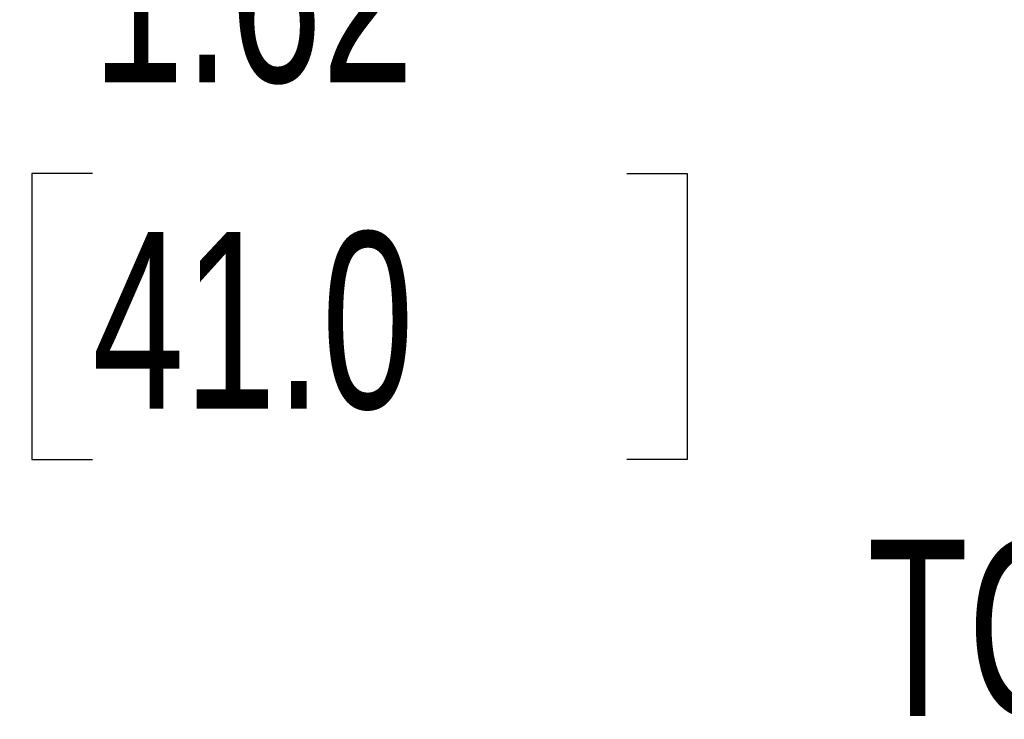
# Model space of a CAD drawing. Header units: inches. Extents: x 0.2 to 10.8, y 0.2 to 8.2.
# Tile 93 of 146: x 3.432 to 3.898, y 6.623 to 6.954. Entities that reach past the tile are written whole.
import ezdxf

# ---------------------------------------------------------------- set-up
doc = ezdxf.new("R2010")
doc.units = ezdxf.units.IN
doc.header["$MEASUREMENT"] = 0
doc.layers.add('DIMENSIONS', color=140, linetype='Continuous')
doc.layers.add('TEXT', color=140, linetype='Continuous')
doc.styles.add('SLDTEXTSTYLE0', font='TXT', dxfattribs={"width": 0.7})
doc.dimstyles.new('SLDDIMSTYLE1', dxfattribs={"dimtxt": 0.084961, "dimasz": 0.13, "dimexe": 0, "dimexo": 0.0625, "dimgap": 0.02124, "dimtad": 0, "dimtih": 1, "dimtoh": 1, "dimlfac": 15, "dimrnd": 1e-09, "dimzin": 12, "dimdsep": 46, "dimtxsty": 'SLDTEXTSTYLE0', "dimsah": 1, "dimcen": 0.09, "dimadec": 0, "dimazin": 3, "dimtfac": 1, "dimtmove": 0, "dimatfit": 0, "dimfxl": 0, "dimfrac": 2, "dimtolj": 1, "dimtzin": 12, "dimarcsym": 0})

# ---------------------------------------------------------------- blocks, each defined once
blk = doc.blocks.new('_D_3')
at = {"layer": 'DIMENSIONS'}
for p, q in [((3.02279, 7.13505), (3.02279, 6.7561)), ((3.13048, 7.07659), (3.13048, 6.7561)), ((3.02279, 6.8811), (2.77279, 6.8811)), ((3.13048, 6.8811), (3.3516, 6.8811)), ((3.46673, 6.8811), (3.4382, 6.8811)), ((3.4382, 6.8811), (3.4382, 6.74607)), ((3.7192, 6.8811), (3.74773, 6.8811)), ((3.74773, 6.8811), (3.74773, 6.74607)), ((3.4382, 6.74607), (3.46673, 6.74607)), ((3.74773, 6.74607), (3.7192, 6.74607))]:
    blk.add_line(p, q, dxfattribs=at)
for points in [[(3.02279, 6.8811), (2.89279, 6.9011), (2.89279, 6.8611)], [(3.13048, 6.8811), (3.26048, 6.8611), (3.26048, 6.9011)]]:
    blk.add_solid(points, dxfattribs=at)
at = {"layer": 'DIMENSIONS', "char_height": 0.083333, "attachment_point": 1, "style": 'SLDTEXTSTYLE0'}
for s, insert in [('1.62', (3.46673, 7.00754)), ('41.0', (3.46673, 6.85349))]:
    blk.add_mtext(s, dxfattribs=dict(at, insert=insert))

msp = doc.modelspace()

# ---------------------------------------------------------------- texts
at = {"layer": 'TEXT', "insert": (4.0234836, 6.7082477), "char_height": 0.08333333, "attachment_point": 2, "style": 'SLDTEXTSTYLE0'}
msp.add_mtext('TOP VIEW', dxfattribs=at)

# ---------------------------------------------------------------- dimensions: what is measured, and where the dimension line sits
at = {"layer": 'DIMENSIONS'}
dim = msp.add_linear_dim(base=(3.1304767, 6.8810962), p1=(3.0227896, 7.1850485), p2=(3.1304767, 7.1265898), dimstyle='SLDDIMSTYLE1', dxfattribs=at)
dim.commit()
dim.dimension.update_dxf_attribs({"geometry": '_D_3', "text_midpoint": (3.5929648, 6.8810962), "dimtype": 160})

doc.saveas('drawing.dxf')
